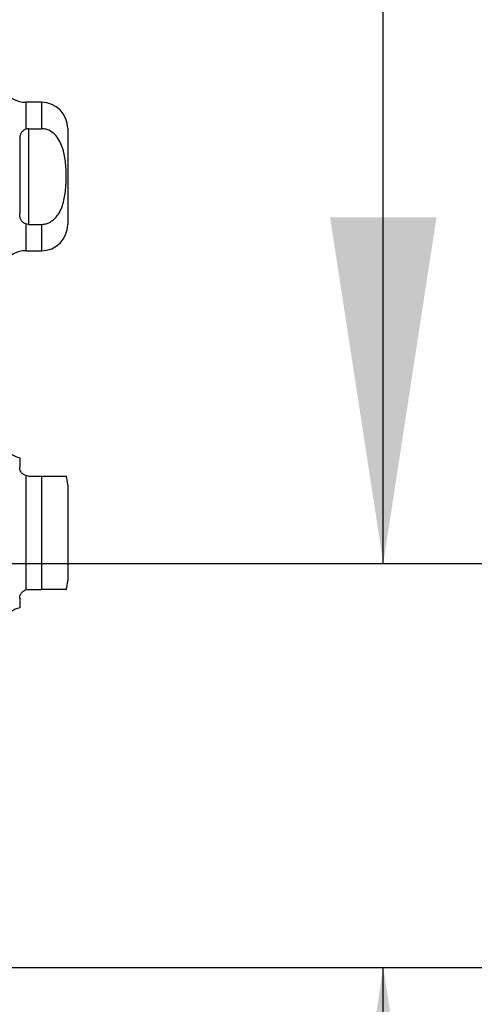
# Model space of a CAD drawing. Header units: inches. Extents: x 0.2 to 10.8, y 0.2 to 8.2.
# Tile 29 of 123: x 2.062 to 2.233, y 2.878 to 3.248. Entities that reach past the tile are written whole.
import ezdxf

# ---------------------------------------------------------------- set-up
doc = ezdxf.new("R2010")
doc.units = ezdxf.units.IN
doc.header["$MEASUREMENT"] = 0
doc.linetypes.add('HIDDEN', pattern=[0.07500000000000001, 0.05, -0.025])
doc.layers.add('DIMENSIONS', color=140, linetype='Continuous')
doc.styles.add('SLDTEXTSTYLE0', font='TXT', dxfattribs={"width": 0.7})
doc.dimstyles.new('SLDDIMSTYLE1', dxfattribs={"dimtxt": 0.0849609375, "dimasz": 0.13, "dimexe": 0, "dimexo": 0.0625, "dimgap": 0.021240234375, "dimtad": 0, "dimtih": 1, "dimtoh": 1, "dimlfac": 12, "dimrnd": 1e-09, "dimzin": 12, "dimdsep": 46, "dimtxsty": 'SLDTEXTSTYLE0', "dimsah": 1, "dimcen": 0.09, "dimadec": 0, "dimazin": 3, "dimtfac": 1, "dimtmove": 0, "dimatfit": 0, "dimfxl": 0, "dimfrac": 2, "dimtolj": 1, "dimtzin": 12, "dimarcsym": 0})

# ---------------------------------------------------------------- blocks, each defined once
blk = doc.blocks.new('_D_5')
at = {"layer": 'DIMENSIONS'}
for p, q in [((2.198279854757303, 3.043587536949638), (2.198279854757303, 3.293587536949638)), ((1.886368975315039, 3.043587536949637), (2.323279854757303, 3.043587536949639)), ((1.990894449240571, 2.891754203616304), (2.323279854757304, 2.891754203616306)), ((2.198279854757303, 2.660393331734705), (2.198279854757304, 2.891754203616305)), ((2.293550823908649, 2.660393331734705), (2.198279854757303, 2.660393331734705)), ((2.446743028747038, 2.660393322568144), (2.418212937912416, 2.660393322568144)), ((2.418212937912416, 2.660393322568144), (2.418212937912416, 2.525362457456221)), ((2.699212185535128, 2.660393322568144), (2.727742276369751, 2.660393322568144)), ((2.727742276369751, 2.660393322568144), (2.727742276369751, 2.525362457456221)), ((2.418212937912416, 2.525362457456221), (2.446743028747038, 2.525362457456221)), ((2.727742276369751, 2.525362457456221), (2.699212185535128, 2.525362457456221))]:
    blk.add_line(p, q, dxfattribs=at)
for points in [[(2.198279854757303, 3.043587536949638), (2.218279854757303, 3.173587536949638), (2.178279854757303, 3.173587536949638)], [(2.198279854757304, 2.891754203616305), (2.178279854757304, 2.761754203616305), (2.218279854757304, 2.761754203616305)]]:
    blk.add_solid(points, dxfattribs=at)
at = {"layer": 'DIMENSIONS', "char_height": 0.08333333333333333, "attachment_point": 1, "style": 'SLDTEXTSTYLE0'}
for s, insert in [('1.82', (2.446743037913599, 2.786835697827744)), ('46.3', (2.446743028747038, 2.632784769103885))]:
    blk.add_mtext(s, dxfattribs=dict(at, insert=insert))
blk = doc.blocks.new('_D_6')
at = {"layer": 'DIMENSIONS'}
for p, q in [((1.815014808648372, 2.972233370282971), (1.815014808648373, 2.589576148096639)), ((1.966848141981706, 2.847754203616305), (1.966848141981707, 2.589576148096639)), ((1.261855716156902, 2.714576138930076), (1.233325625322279, 2.714576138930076)), ((1.233325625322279, 2.714576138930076), (1.233325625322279, 2.579545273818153)), ((1.514324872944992, 2.714576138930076), (1.542854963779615, 2.714576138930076)), ((1.542854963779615, 2.714576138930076), (1.542854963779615, 2.579545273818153)), ((1.815014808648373, 2.714576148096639), (1.629457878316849, 2.714576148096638)), ((1.966848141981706, 2.714576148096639), (2.216848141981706, 2.71457614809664)), ((1.233325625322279, 2.579545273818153), (1.261855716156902, 2.579545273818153)), ((1.542854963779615, 2.579545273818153), (1.514324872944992, 2.579545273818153))]:
    blk.add_line(p, q, dxfattribs=at)
for points in [[(1.815014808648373, 2.714576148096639), (1.685014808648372, 2.734576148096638), (1.685014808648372, 2.694576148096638)], [(1.966848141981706, 2.714576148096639), (2.096848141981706, 2.694576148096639), (2.096848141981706, 2.73457614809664)]]:
    blk.add_solid(points, dxfattribs=at)
at = {"layer": 'DIMENSIONS', "char_height": 0.08333333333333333, "attachment_point": 1, "style": 'SLDTEXTSTYLE0'}
for s, insert in [('1.82', (1.261855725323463, 2.841018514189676)), ('46.3', (1.261855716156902, 2.686967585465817))]:
    blk.add_mtext(s, dxfattribs=dict(at, insert=insert))

msp = doc.modelspace()

# ---------------------------------------------------------------- linework, layer by layer
at = {"color": 7, "linetype": 'Continuous', "lineweight": 25}
for p, q in [((2.069777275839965, 3.216810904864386), (2.063865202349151, 3.216810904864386)), ((2.063865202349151, 3.216810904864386), (2.063865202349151, 3.206710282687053)), ((2.069777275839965, 3.216810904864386), (2.069777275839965, 3.206893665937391)), ((2.064856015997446, 3.206893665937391), (2.064856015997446, 3.17095386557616)), ((2.064856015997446, 3.206893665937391), (2.069777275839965, 3.206893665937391)), ((2.079619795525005, 3.206968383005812), (2.079619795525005, 3.170879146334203)), ((2.061575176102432, 3.20261174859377), (2.061575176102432, 3.175235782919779)), ((2.063865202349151, 3.171137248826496), (2.063865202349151, 3.161036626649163)), ((2.064856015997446, 3.17095386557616), (2.069777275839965, 3.17095386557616)), ((2.069777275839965, 3.17095386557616), (2.069777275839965, 3.161036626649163)), ((2.063865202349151, 3.161036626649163), (2.069777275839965, 3.161036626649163)), ((2.061575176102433, 3.083239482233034), (2.061575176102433, 3.079688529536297)), ((2.063865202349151, 3.076560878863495), (2.063865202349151, 3.033603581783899)), ((2.064856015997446, 3.076407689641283), (2.069777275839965, 3.076407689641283)), ((2.069777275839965, 3.076407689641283), (2.069777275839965, 3.033756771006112)), ((2.079619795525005, 3.073126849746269), (2.079619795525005, 3.055082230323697)), ((2.079619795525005, 3.055082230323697), (2.079619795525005, 3.037037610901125)), ((2.064856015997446, 3.033756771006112), (2.069777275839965, 3.033756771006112)), ((2.061575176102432, 3.030475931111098), (2.061575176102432, 3.02692497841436))]:
    msp.add_line(p, q, dxfattribs=at)
at = {"color": 7, "linetype": 'HIDDEN', "lineweight": 18}
for p, q in [((2.063865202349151, 3.206710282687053), (2.063865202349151, 3.216810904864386)), ((2.069777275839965, 3.206893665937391), (2.069777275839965, 3.216810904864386)), ((2.064856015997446, 3.206893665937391), (2.064856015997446, 3.17095386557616)), ((2.063865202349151, 3.161036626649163), (2.063865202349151, 3.171137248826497)), ((2.069777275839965, 3.161036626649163), (2.069777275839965, 3.17095386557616)), ((2.063865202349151, 3.033603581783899), (2.063865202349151, 3.076560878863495)), ((2.069777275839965, 3.033756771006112), (2.069777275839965, 3.076407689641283))]:
    msp.add_line(p, q, dxfattribs=at)
at = {"color": 7, "linetype": 'Continuous', "lineweight": 25}
for centre, radius, start, end in [((2.063865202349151, 3.226653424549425), 0.009842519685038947, 214.8499045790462, 270.0000000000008), ((2.069777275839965, 3.206968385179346), 0.009842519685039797, 2.585154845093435e-12, 90), ((2.069777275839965, 3.170879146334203), 0.009842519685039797, 270.0000000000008, 359.9999999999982), ((2.063865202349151, 3.151194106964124), 0.00984251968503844, 90, 145.1500954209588), ((2.063865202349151, 3.092811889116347), 0.009842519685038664, 214.849904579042, 256.5458794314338), ((2.069777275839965, 3.073126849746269), 0.009842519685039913, 2.585154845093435e-12, 19.60811917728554), ((2.069777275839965, 3.037037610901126), 0.009842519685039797, 340.250011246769, 359.9999999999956), ((2.063865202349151, 3.017352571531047), 0.009842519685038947, 103.4541205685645, 145.1500954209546)]:
    msp.add_arc(centre, radius, start, end, dxfattribs=at)
for points, knots in [([(2.063865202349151, 3.206710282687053), (2.063415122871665, 3.206538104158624), (2.063030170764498, 3.206305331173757), (2.062410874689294, 3.205737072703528), (2.06217781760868, 3.205401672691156), (2.06184227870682, 3.204679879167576), (2.061734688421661, 3.204288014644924), (2.061601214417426, 3.203470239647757), (2.061575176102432, 3.203047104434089), (2.061575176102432, 3.20261174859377)], [0, 0, 0, 0, 0.25, 0.25, 0.5, 0.5, 0.75, 0.75, 1, 1, 1, 1]), ([(2.069777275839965, 3.17095386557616), (2.070252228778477, 3.17095386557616), (2.070717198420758, 3.171006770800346), (2.071628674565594, 3.171210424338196), (2.072080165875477, 3.171363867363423), (2.072936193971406, 3.171755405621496), (2.073340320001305, 3.171991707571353), (2.074106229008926, 3.172536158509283), (2.074468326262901, 3.172845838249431), (2.075461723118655, 3.173838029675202), (2.07602081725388, 3.174600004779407), (2.076955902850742, 3.176228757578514), (2.077326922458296, 3.177082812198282), (2.077935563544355, 3.178845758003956), (2.078173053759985, 3.179760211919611), (2.07854344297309, 3.181587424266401), (2.078678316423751, 3.182504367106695), (2.078982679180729, 3.185261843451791), (2.07905800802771, 3.187108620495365), (2.07905575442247, 3.190812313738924), (2.078977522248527, 3.192677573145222), (2.07855930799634, 3.196373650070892), (2.078214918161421, 3.198220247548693), (2.077295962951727, 3.200839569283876), (2.076918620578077, 3.201695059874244), (2.075979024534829, 3.203307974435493), (2.075423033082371, 3.204056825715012), (2.07408847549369, 3.205371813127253), (2.073339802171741, 3.205910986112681), (2.072059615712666, 3.206491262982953), (2.071613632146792, 3.206641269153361), (2.070710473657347, 3.20684144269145), (2.070249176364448, 3.20689366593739), (2.069777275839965, 3.206893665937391)], [0, 0, 0, 0, 0.03125000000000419, 0.03125000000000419, 0.06250000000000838, 0.06250000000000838, 0.09375000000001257, 0.09375000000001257, 0.1250000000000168, 0.1250000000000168, 0.1875000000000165, 0.1875000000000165, 0.2500000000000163, 0.2500000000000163, 0.3125000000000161, 0.3125000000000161, 0.3750000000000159, 0.3750000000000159, 0.5000000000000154, 0.5000000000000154, 0.625000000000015, 0.625000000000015, 0.7500000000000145, 0.7500000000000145, 0.8125000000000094, 0.8125000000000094, 0.8750000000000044, 0.8750000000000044, 0.9374999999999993, 0.9374999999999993, 0.9687499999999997, 0.9687499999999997, 1, 1, 1, 1]), ([(2.063865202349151, 3.171137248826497), (2.063415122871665, 3.171309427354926), (2.063030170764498, 3.171542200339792), (2.062410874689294, 3.172110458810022), (2.06217781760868, 3.172445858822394), (2.06184227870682, 3.173167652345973), (2.061734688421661, 3.173559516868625), (2.061601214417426, 3.174377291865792), (2.061575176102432, 3.174800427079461), (2.061575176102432, 3.175235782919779)], [0, 0, 0, 0, 0.25, 0.25, 0.5, 0.5, 0.75, 0.75, 1, 1, 1, 1]), ([(2.063865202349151, 3.076560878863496), (2.063415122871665, 3.076703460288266), (2.063030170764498, 3.07693234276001), (2.062410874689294, 3.077463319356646), (2.06217781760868, 3.077763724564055), (2.06184227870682, 3.078348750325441), (2.061734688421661, 3.078639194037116), (2.061601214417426, 3.079188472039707), (2.061575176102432, 3.079446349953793), (2.061575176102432, 3.079688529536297)], [0, 0, 0, 0, 0.25, 0.25, 0.5, 0.5, 0.75, 0.75, 1, 1, 1, 1]), ([(2.069777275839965, 3.076407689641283), (2.070575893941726, 3.076407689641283), (2.072169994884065, 3.076407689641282), (2.074474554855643, 3.076407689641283), (2.076732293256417, 3.076407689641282), (2.078427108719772, 3.076407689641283), (2.079049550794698, 3.076407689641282), (2.078984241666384, 3.076407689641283), (2.078963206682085, 3.076407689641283)], [0, 0, 0, 0, 0.1069754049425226, 0.213530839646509, 0.3566164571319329, 0.5735303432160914, 0.8626412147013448, 1, 1, 1, 1]), ([(2.061575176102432, 3.030475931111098), (2.061575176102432, 3.030717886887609), (2.061601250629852, 3.030974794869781), (2.061732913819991, 3.031519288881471), (2.06184014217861, 3.031811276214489), (2.06217657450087, 3.032399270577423), (2.062409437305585, 3.032699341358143), (2.063026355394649, 3.033229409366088), (2.063414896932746, 3.033460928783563), (2.063865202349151, 3.033603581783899)], [0, 0, 0, 0, 0.25, 0.25, 0.5, 0.5, 0.75, 0.75, 1, 1, 1, 1]), ([(2.078963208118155, 3.033756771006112), (2.078981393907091, 3.033756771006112), (2.079025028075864, 3.033756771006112), (2.078452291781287, 3.033756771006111), (2.077134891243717, 3.033756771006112), (2.074968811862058, 3.033756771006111), (2.072535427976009, 3.033756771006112), (2.070636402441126, 3.033756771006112), (2.069777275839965, 3.033756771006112)], [0, 0, 0, 0, 0.1596258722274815, 0.3829991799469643, 0.6077260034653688, 0.7457164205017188, 0.8849611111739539, 1, 1, 1, 1])]:
    msp.add_open_spline(points, degree=3, knots=knots, dxfattribs=at)
for points in [[(2.064856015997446, 3.206893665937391), (2.06451039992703, 3.206893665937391), (2.064174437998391, 3.20682858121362), (2.063865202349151, 3.206710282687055)], [(2.064856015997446, 3.17095386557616), (2.06451039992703, 3.17095386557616), (2.064174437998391, 3.17101895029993), (2.063865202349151, 3.171137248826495)], [(2.064856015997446, 3.076407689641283), (2.06451039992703, 3.076407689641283), (2.064174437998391, 3.076462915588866), (2.063865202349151, 3.076560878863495)], [(2.063865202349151, 3.033603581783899), (2.064174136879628, 3.033701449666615), (2.064510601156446, 3.033756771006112), (2.064856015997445, 3.033756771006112)]]:
    msp.add_open_spline(points, degree=3, dxfattribs=at)

# ---------------------------------------------------------------- dimensions: what is measured, and where the dimension line sits
at = {"layer": 'DIMENSIONS'}
for base, p1, p2, angle, picture, middle in [((2.198279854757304, 2.891754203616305), (1.836368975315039, 3.043587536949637), (1.940894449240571, 2.891754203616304), 90.0000000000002, '_D_5', (2.198279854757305, 2.660393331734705)), ((1.815014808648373, 2.714576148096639), (1.966848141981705, 2.897754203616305), (1.815014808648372, 3.02223337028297), 1.675813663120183e-13, '_D_6', (1.388090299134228, 2.714576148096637))]:
    dim = msp.add_linear_dim(base=base, p1=p1, p2=p2, angle=angle, dimstyle='SLDDIMSTYLE1', dxfattribs=at)
    dim.commit()
    dim.dimension.update_dxf_attribs({"geometry": picture, "text_midpoint": middle, "dimtype": 160})

doc.saveas('drawing.dxf')
